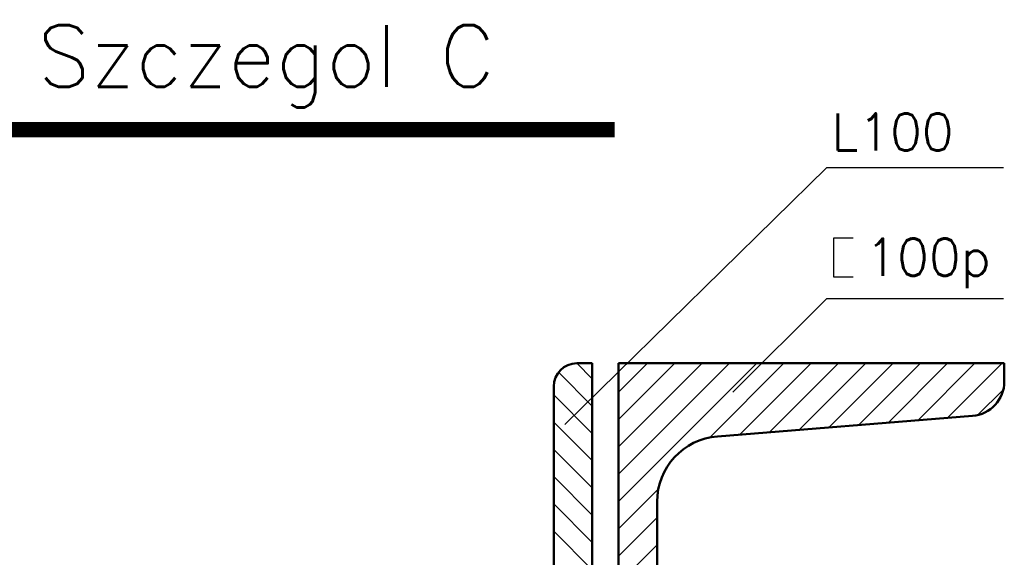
# Model space of a CAD drawing. Header units: millimetres. Extents: x -187295 to -99325, y -133089 to -73689.
# Tile 23 of 34: x -151037 to -144656, y -118781 to -115299. Entities that reach past the tile are written whole.
import ezdxf

# ---------------------------------------------------------------- set-up
doc = ezdxf.new("R2010")
doc.units = ezdxf.units.MM
doc.header["$LTSCALE"] = 50
doc.linetypes.add('CENTER', pattern=[7, 4, -1, 1, -1])
doc.layers.add('AM_0', color=7, linetype='Continuous', lineweight=50)
doc.layers.add('OSIE', color=1, linetype='CENTER', lineweight=9)
doc.layers.add('KOSMETYKA', color=7, linetype='Continuous')
doc.styles.add('ROMANS', font='romans', dxfattribs={"width": 0.8})

msp = doc.modelspace()

# ---------------------------------------------------------------- linework, layer by layer
at = {"color": 3}
for p, q in [((-147325.954, -117624.675), (-147426.488, -117524.141)), ((-147155.954, -118419.381), (-146260.713, -117524.14)), ((-147155.954, -118242.605), (-146437.49, -117524.14)), ((-147155.954, -118065.828), (-146614.266, -117524.14)), ((-147155.954, -117889.051), (-146791.043, -117524.14)), ((-147155.954, -117712.274), (-146967.82, -117524.14)), ((-147155.954, -117535.498), (-147144.597, -117524.14)), ((-146564.609, -118004.812), (-146083.936, -117524.14)), ((-146369.221, -117986.202), (-145907.16, -117524.14)), ((-146177.072, -117970.83), (-145730.383, -117524.14)), ((-145984.924, -117955.458), (-145553.606, -117524.14)), ((-145792.775, -117940.086), (-145376.83, -117524.14)), ((-145600.627, -117924.714), (-145200.053, -117524.14)), ((-145408.478, -117909.342), (-145023.276, -117524.14)), ((-145216.33, -117893.97), (-144846.5, -117524.14)), ((-145024.181, -117878.598), (-144669.723, -117524.14)), ((-144655.954, -117524.14), (-144655.954, -117641.421)), ((-144655.954, -117524.14), (-144655.954, -117641.421)), ((-147325.954, -117801.452), (-147544.793, -117582.613)), ((-144829.192, -117860.387), (-144661.989, -117693.183)), ((-147325.954, -117978.229), (-147575.954, -117728.229)), ((-147325.954, -118155.005), (-147575.954, -117905.005)), ((-147325.954, -118331.782), (-147575.954, -118081.782)), ((-147325.954, -118508.559), (-147575.954, -118258.559)), ((-147155.954, -118596.158), (-146897.64, -118337.844)), ((-147325.954, -118685.336), (-147575.954, -118435.336)), ((-147155.954, -118772.935), (-146905.954, -118522.935)), ((-147325.954, -118862.112), (-147575.954, -118612.112)), ((-147155.954, -118949.711), (-146905.954, -118699.711))]:
    msp.add_line(p, q, dxfattribs=at)
at = {"layer": 'AM_0'}
for p, q in [((-147425.954, -117524.14), (-147325.954, -117524.14)), ((-147325.954, -117524.14), (-147325.954, -119621.803)), ((-147155.954, -119621.803), (-147155.954, -117524.14)), ((-144655.954, -117524.14), (-147155.954, -117524.14)), ((-144655.954, -117524.14), (-144655.954, -117641.421)), ((-147575.954, -119574.14), (-147575.954, -117674.14)), ((-144863.011, -117865.705), (-146514.846, -117997.852)), ((-146905.954, -119574.14), (-146905.954, -118421.498))]:
    msp.add_line(p, q, dxfattribs=at)
for centre, radius, start, end in [((-147425.954, -117674.14), 150, 90, 180), ((-144880.954, -117641.421), 225, 274.5739213, 0), ((-146480.954, -118421.498), 425, 94.5739213, 180)]:
    msp.add_arc(centre, radius, start, end, dxfattribs=at)
at = {"layer": 'KOSMETYKA', "color": 3}
for p, q in [((-145808.422, -116258.554), (-147503.373, -117920.352)), ((-144660.888, -116258.554), (-145808.422, -116258.554)), ((-145634.457, -116714.423), (-145762.085, -116714.423)), ((-145762.085, -116714.423), (-145762.085, -116963.691)), ((-145762.085, -116963.691), (-145634.457, -116963.691)), ((-145808.422, -117106.26), (-146414.629, -117710.427)), ((-144660.888, -117106.26), (-145808.422, -117106.26))]:
    msp.add_line(p, q, dxfattribs=at)
at = {"layer": 'KOSMETYKA', "const_width": 100}
msp.add_lwpolyline([(-151398.351, -116010.927), (-147180.806, -116010.927)], dxfattribs=at)
at = {"layer": 'OSIE', "color": 3, "linetype": 'Continuous'}
msp.add_line((-147325.954, -117524.14), (-147325.954, -119574.14), dxfattribs=at)

# ---------------------------------------------------------------- texts
at = {"layer": 'KOSMETYKA', "style": 'ROMANS'}
msp.add_text('Szczegol C', height=400, dxfattribs=at).set_placement((-150921.675, -115733.205))
at = {"layer": 'KOSMETYKA', "color": 3, "style": 'ROMANS'}
for s, p in [('L100', (-145776.893, -116145.957)), ('100p', (-145555.63, -116956.806))]:
    msp.add_text(s, height=240, dxfattribs=at).set_placement(p)

doc.saveas('drawing.dxf')
